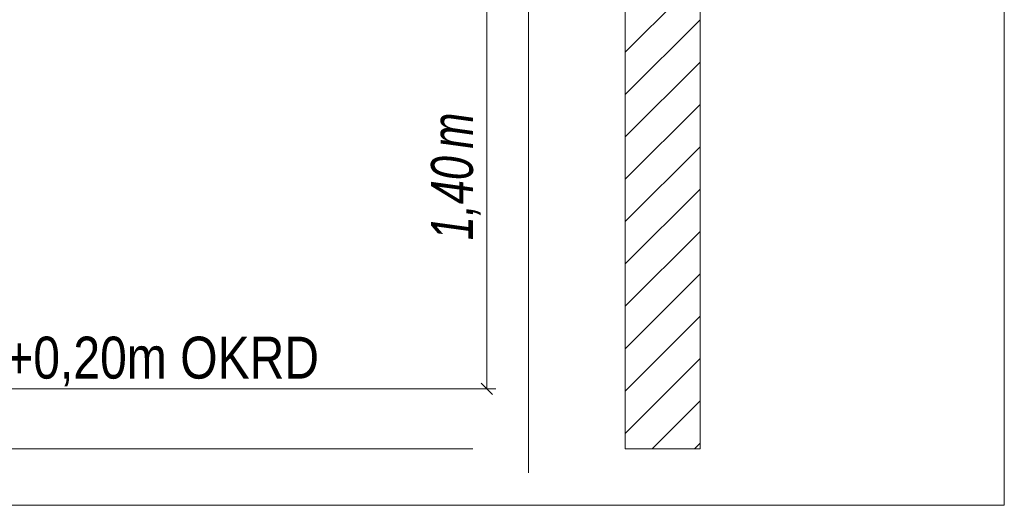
# Model space of a CAD drawing. Extents: x -620 to 3480, y 62 to 1102.
# Tile 236 of 256: x 158 to 191, y 901 to 917. Entities that reach past the tile are written whole.
import ezdxf
from ezdxf.lldxf.tags import DXFTag

# ---------------------------------------------------------------- set-up
doc = ezdxf.new("R2010")
doc.units = 0
doc.layers.get('0').update_dxf_attribs({"lineweight": 13})
for name, color, linetype, lineweight, true_color in [('E_Aussparung Bemaßung-A06G9STT8I', 5, 'Continuous', 9, 0x0000ff), ('E_Detail_Beschriftung', 7, 'Continuous', 13, 0x009900), ('E_Detail_Wandschraffur', 7, 'Continuous', 5, 0xc0c0c0)]:
    doc.layers.add(name, color=color, linetype=linetype, lineweight=lineweight, true_color=true_color)
doc.layers.add('E_Detail_Linie_Text_Bem', color=7, linetype='Continuous', lineweight=13)
doc.styles.get("Standard").update_dxf_attribs({"font": 'ARIALN.TTF'})
tags = doc.linetypes.add('fein_strichliert', pattern=[4, 1, -2, 1]).pattern_tags.tags
tags[8:9] = [DXFTag(74, 4), DXFTag(75, 0), DXFTag(340, '0'), DXFTag(46, 0.0), DXFTag(50, 0.0), DXFTag(44, 0.0), DXFTag(45, 0.0)]
tags[6:7] = [DXFTag(74, 4), DXFTag(75, 0), DXFTag(340, '0'), DXFTag(46, 0.0), DXFTag(50, 0.0), DXFTag(44, 0.0), DXFTag(45, 0.0)]
tags[4:5] = [DXFTag(74, 4), DXFTag(75, 0), DXFTag(340, '0'), DXFTag(46, 0.0), DXFTag(50, 0.0), DXFTag(44, 0.0), DXFTag(45, 0.0)]
tags = doc.linetypes.add('fein_strichliert-A06G9STX8I', pattern=[4, 1, -2, 1]).pattern_tags.tags
tags[8:9] = [DXFTag(74, 4), DXFTag(75, 0), DXFTag(340, '0'), DXFTag(46, 0.0), DXFTag(50, 0.0), DXFTag(44, 0.0), DXFTag(45, 0.0)]
tags[6:7] = [DXFTag(74, 4), DXFTag(75, 0), DXFTag(340, '0'), DXFTag(46, 0.0), DXFTag(50, 0.0), DXFTag(44, 0.0), DXFTag(45, 0.0)]
tags[4:5] = [DXFTag(74, 4), DXFTag(75, 0), DXFTag(340, '0'), DXFTag(46, 0.0), DXFTag(50, 0.0), DXFTag(44, 0.0), DXFTag(45, 0.0)]

# ---------------------------------------------------------------- blocks, each defined once
blk = doc.blocks.new('Referenz-A06G9STY8I')
at = {"layer": 'E_Aussparung Bemaßung-A06G9STT8I', "linetype": 'Continuous', "ltscale": 0.13}
for p, q in [((173.67, 918.706), (173.67, 904.706)), ((173.97, 904.706), (173.17, 904.706)), ((173.861, 904.515), (173.479, 904.897))]:
    blk.add_line(p, q, dxfattribs=at)
at = {"layer": 'E_Detail_Linie_Text_Bem', "linetype": 'fein_strichliert-A06G9STX8I', "ltscale": 0.65}
for p, q in [((190.937, 900.816), (190.937, 962.133)), ((175.056, 901.898), (175.056, 954.777)), ((128.168, 900.816), (187.911, 900.816)), ((187.911, 900.816), (190.937, 900.816))]:
    blk.add_line(p, q, dxfattribs=at)
at = {"layer": 'E_Detail_Linie_Text_Bem', "linetype": 'Continuous', "ltscale": 0.13}
for p, q in [((180.785, 942.706), (180.785, 902.706)), ((178.285, 902.706), (178.285, 930.706)), ((136.184, 904.706), (173.197, 904.706)), ((136.184, 902.706), (173.197, 902.706)), ((180.785, 902.706), (178.285, 902.706))]:
    blk.add_line(p, q, dxfattribs=at)
at = {"layer": 'E_Detail_Wandschraffur', "linetype": 'fein_strichliert', "ltscale": 0.13}
for p, q in [((178.285, 915.947), (180.785, 918.446)), ((178.285, 913.118), (180.785, 915.618)), ((178.285, 910.29), (180.785, 912.789)), ((178.285, 907.461), (180.785, 909.961)), ((178.285, 904.633), (180.785, 907.133)), ((179.186, 902.706), (180.785, 904.304))]:
    blk.add_line(p, q, dxfattribs=at)
at = {"layer": 'E_Detail_Wandschraffur', "linetype": 'ByBlock', "ltscale": 0.13}
for p, q in [((178.285, 914.532), (180.785, 917.032)), ((178.285, 911.704), (180.785, 914.204)), ((178.285, 908.875), (180.785, 911.375)), ((178.285, 906.047), (180.785, 908.547)), ((178.285, 903.218), (180.785, 905.718)), ((180.6, 902.706), (180.785, 902.89))]:
    blk.add_line(p, q, dxfattribs=at)
at = {"layer": 'E_Aussparung Bemaßung-A06G9STT8I', "linetype": 'Continuous', "ltscale": 0.13, "char_height": 1.4, "attachment_point": 1, "rotation": 90}
for s, insert in [('{\\W0.9;\\fArial Narrow|b0|i1;m}', (171.803, 912.727)), ('{\\W0.9;\\fArial Narrow|b0|i1;1,40 }', (171.803, 909.669))]:
    blk.add_mtext(s, dxfattribs=dict(at, insert=insert))
at = {"layer": 'E_Detail_Beschriftung', "linetype": 'Continuous', "ltscale": 0.13, "insert": (151.487, 906.448), "char_height": 1.4, "attachment_point": 1}
blk.add_mtext('{\\fArial Narrow;OKFF = +0,20m OKRD}', dxfattribs=at)

msp = doc.modelspace()

# ---------------------------------------------------------------- block references
at = {"color": 8, "lineweight": 25, "ltscale": 0.25, "true_color": 0x808080}
msp.add_blockref('Referenz-A06G9STY8I', (0, 0), dxfattribs=at)

doc.saveas('drawing.dxf')
